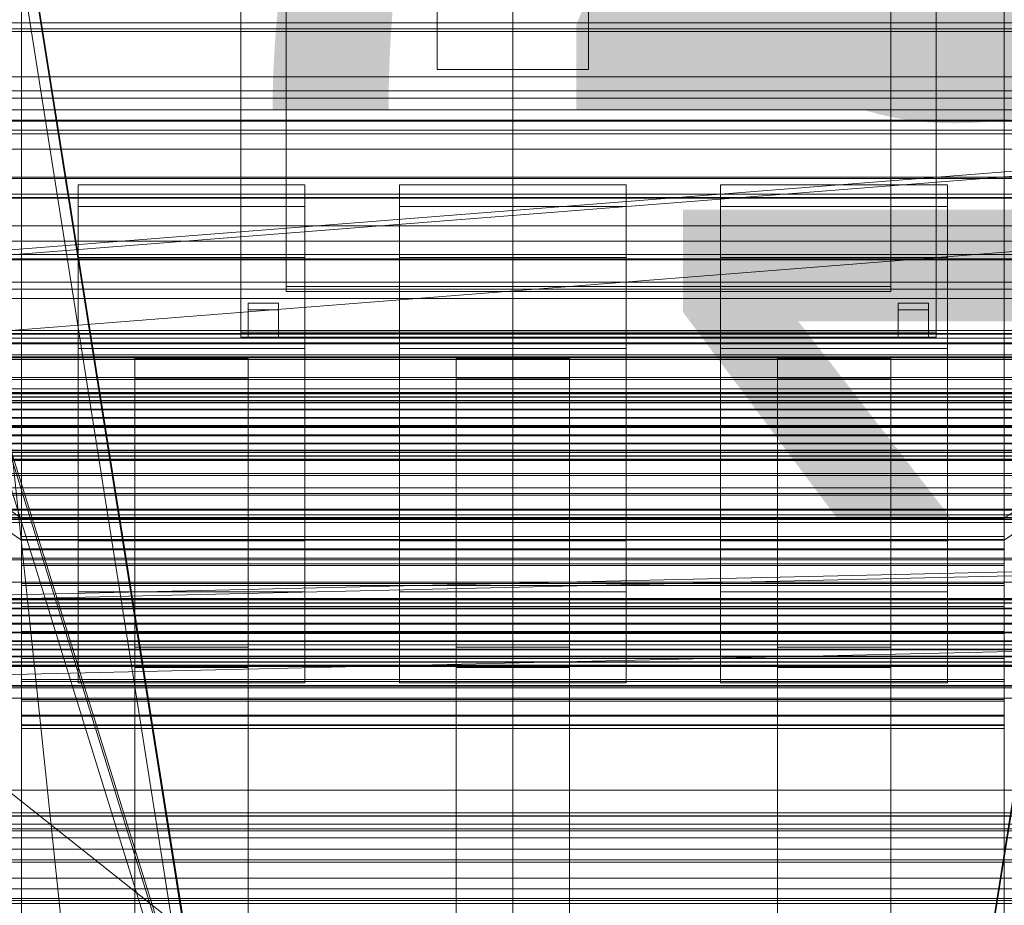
# Model space of a CAD drawing. Header units: millimetres. Extents: x -2233 to 61924, y -68080 to 6847.
# Tile 61 of 256: x -130 to 130, y -35410 to -35176. Entities that reach past the tile are written whole.
import ezdxf

# ---------------------------------------------------------------- set-up
doc = ezdxf.new("R2010")
doc.units = ezdxf.units.MM
for name, color, linetype, lineweight in [('COTAS_O', 1, 'Continuous', 0), ('COTAS_P', 1, 'Continuous', 0), ('frontal_bajante_movil', 7, 'Continuous', 0), ('frontal_briquetadora', 7, 'Continuous', 0), ('frontal_C01', 7, 'Continuous', 0), ('frontal_C02', 7, 'Continuous', 0), ('frontal_C03', 7, 'Continuous', 0), ('frontal_mix-C02', 7, 'Continuous', 0), ('frontal_secador', 7, 'Continuous', 0), ('frontal_tolva-C01', 7, 'Continuous', 0)]:
    doc.layers.add(name, color=color, linetype=linetype, lineweight=lineweight)
doc.dimstyles.new('R19_100', dxfattribs={"dimtxt": 250, "dimasz": 150, "dimexe": 150, "dimexo": 80, "dimgap": 100, "dimtad": 1, "dimtih": 1, "dimtoh": 1, "dimdsep": 46, "dimcen": 0.09, "dimadec": 0, "dimazin": 0, "dimtfac": 1, "dimtdec": 4, "dimtofl": 0, "dimtmove": 0, "dimatfit": 3, "dimfxl": 1, "dimtolj": 1, "dimtzin": 0, "dimarcsym": 0})

# ---------------------------------------------------------------- blocks, each defined once
blk = doc.blocks.new('DIM_R28_48')
at = {"layer": 'COTAS_P'}
for p, q in [((-1750, -34600), (-1600, -34555)), ((2600, -34600), (2450, -34555)), ((-1750, -35500), (-1750, -34600)), ((-1750, -34600), (2600, -34600)), ((-1750, -34600), (-1600, -34645)), ((2600, -34600), (2450, -34645)), ((2600, -35500), (2600, -34600))]:
    blk.add_line(p, q, dxfattribs=at)
blk.add_text('4350 P', height=250, dxfattribs=at).set_placement((425, -34500))
blk = doc.blocks.new('DIM_R28_50')
at = {"layer": 'COTAS_P'}
for p, q in [((1705.78, -34504.95), (1551.9, -34475.9)), ((-194.22, -34704.95), (1705.78, -34504.95)), ((1705.78, -34504.95), (1561.32, -34565.4)), ((1800, -35400), (1705.78, -34504.95)), ((-194.22, -34704.95), (-49.75, -34644.49)), ((-100, -35600), (-194.22, -34704.95)), ((-194.22, -34704.95), (-40.33, -34734))]:
    blk.add_line(p, q, dxfattribs=at)
blk.add_text('1910.5 P', height=250, rotation=6.009, dxfattribs=at).set_placement((745.32, -34505.49))
blk = doc.blocks.new('DIM_R28_58')
at = {"layer": 'COTAS_O'}
for p, q in [((-1480, -35300), (-1330, -35255)), ((490, -35300), (340, -35255)), ((-1480, -36000), (-1480, -35300)), ((-1480, -35300), (490, -35300)), ((-1480, -35300), (-1330, -35345)), ((490, -35300), (340, -35345)), ((490, -36000), (490, -35300))]:
    blk.add_line(p, q, dxfattribs=at)
blk.add_text('1970 O', height=250, dxfattribs=at).set_placement((-495, -35200))
blk = doc.blocks.new('DIM_R28_60')
at = {"layer": 'COTAS_O'}
for p, q in [((-1400, -35300), (-1250, -35255)), ((1400, -35300), (1250, -35255)), ((-1400, -36000), (-1400, -35300)), ((-1400, -35300), (1400, -35300)), ((-1400, -35300), (-1250, -35345)), ((1400, -35300), (1250, -35345)), ((1400, -36000), (1400, -35300))]:
    blk.add_line(p, q, dxfattribs=at)
blk.add_text('2800 O', height=250, dxfattribs=at).set_placement((0, -35200))
blk = doc.blocks.new('DIM_R28_61')
at = {"layer": 'COTAS_P'}
for p, q in [((-305, -34680), (395, -34680)), ((395, -34680), (350, -34830)), ((395, -36000), (395, -34680)), ((395, -34680), (440, -34830)), ((395, -36000), (350, -35850)), ((395, -36000), (440, -35850)), ((-305, -36000), (395, -36000))]:
    blk.add_line(p, q, dxfattribs=at)
blk.add_text('1320 P', height=250, rotation=90, dxfattribs=at).set_placement((295, -35340))
blk = doc.blocks.new('DIM_R28_62')
at = {"layer": 'COTAS_P'}
for p, q in [((-305, -35300), (-155, -35255)), ((345, -35300), (195, -35255)), ((-305, -36000), (-305, -35300)), ((-305, -35300), (345, -35300)), ((-305, -35300), (-155, -35345)), ((345, -35300), (195, -35345)), ((345, -36000), (345, -35300))]:
    blk.add_line(p, q, dxfattribs=at)
blk.add_text('650 P', height=250, dxfattribs=at).set_placement((20, -35200))

msp = doc.modelspace()

# ---------------------------------------------------------------- linework, layer by layer
at = {"layer": 'frontal_bajante_movil'}
for p, q in [((-82.939, -35460.565), (-170.939, -34903.924)), ((-168, -34903.359), (-80, -35460)), ((-168, -34904.675), (-80, -35461.315)), ((120, -35460), (208, -34903.359)), ((120, -35461.315), (208, -34904.675)), ((-72, -35129.419), (-72, -35258.837)), ((-72, -35260.153), (-72, -35130.734)), ((112, -35258.837), (112, -35129.419)), ((112, -35130.734), (112, -35260.153)), ((-60, -35138.888), (-60, -35246.737)), ((100, -35246.737), (100, -35138.888)), ((-60, -35248.052), (-60, -35140.203)), ((100, -35140.203), (100, -35248.052)), ((-170.939, -35177.54), (-82.939, -35460.565)), ((-80, -35460), (-168, -35176.975)), ((208, -35176.975), (-168, -35176.975)), ((-168, -35178.586), (208, -35178.586)), ((-80, -35461.611), (-168, -35178.586)), ((-60, -35246.737), (100, -35246.737)), ((-60, -35248.052), (-60, -35246.737)), ((100, -35248.052), (-60, -35248.052)), ((100, -35248.052), (100, -35246.737)), ((-70, -35251.165), (-70, -35258.355)), ((-62, -35251.165), (-70, -35251.165)), ((-70, -35252.919), (-70, -35251.165)), ((-62, -35258.355), (-62, -35251.165)), ((-62, -35251.165), (-62, -35252.919)), ((102, -35251.165), (102, -35258.355)), ((110, -35251.165), (102, -35251.165)), ((102, -35252.919), (102, -35251.165)), ((110, -35258.355), (110, -35251.165)), ((110, -35251.165), (110, -35252.919)), ((-70, -35252.919), (-62, -35252.919)), ((-70, -35260.109), (-70, -35252.919)), ((-62, -35252.919), (-62, -35260.109)), ((102, -35252.919), (110, -35252.919)), ((102, -35260.109), (102, -35252.919)), ((110, -35252.919), (110, -35260.109)), ((-72, -35258.837), (112, -35258.837)), ((-72, -35258.837), (-72, -35260.153)), ((-70, -35258.355), (-62, -35258.355)), ((-70, -35258.355), (-70, -35260.109)), ((-62, -35258.355), (-62, -35260.109)), ((102, -35258.355), (110, -35258.355)), ((102, -35258.355), (102, -35260.109)), ((110, -35258.355), (110, -35260.109)), ((112, -35258.837), (112, -35260.153)), ((112, -35260.153), (-72, -35260.153)), ((-62, -35260.109), (-70, -35260.109)), ((110, -35260.109), (102, -35260.109)), ((-305, -35325), (345, -35325)), ((220, -35347.232), (-180, -35347.232)), ((223, -35352.87), (-183, -35352.87)), ((-180, -35352.87), (220, -35352.87)), ((-183, -35355.689), (223, -35355.689)), ((-305, -35380), (345, -35380)), ((-305, -35386), (345, -35386)), ((-305, -35389), (345, -35389)), ((-245, -35389), (285, -35389))]:
    msp.add_line(p, q, dxfattribs=at)
at = {"layer": 'frontal_briquetadora'}
msp.add_line((-674.804, -34950), (340, -35756.525), dxfattribs=at)
at = {"layer": 'frontal_C01'}
for p, q in [((-130, -35308.031), (-130, -35045.418)), ((0, -35308.031), (0, -35045.418)), ((130, -35308.031), (130, -35045.418)), ((-130, -35051.199), (-130, -35313.812)), ((0, -35051.199), (0, -35313.812)), ((130, -35051.199), (130, -35313.812)), ((430, -35205.382), (-430, -35205.382)), ((430, -35210.382), (-430, -35210.382)), ((-115, -35308.257), (-115, -35219.826)), ((-115, -35219.826), (-55, -35219.826)), ((-115, -35225.603), (-115, -35219.826)), ((-55, -35219.826), (-55, -35308.257)), ((-55, -35219.826), (-55, -35225.603)), ((-30, -35308.257), (-30, -35219.826)), ((-30, -35219.826), (30, -35219.826)), ((-30, -35225.603), (-30, -35219.826)), ((30, -35219.826), (30, -35308.257)), ((30, -35219.826), (30, -35225.603)), ((55, -35308.257), (55, -35219.826)), ((55, -35219.826), (115, -35219.826)), ((55, -35225.603), (55, -35219.826)), ((115, -35219.826), (115, -35308.257)), ((115, -35219.826), (115, -35225.603)), ((-115, -35314.034), (-115, -35225.603)), ((-115, -35225.603), (-55, -35225.603)), ((-115, -35239.085), (-115, -35225.603)), ((-55, -35225.603), (-55, -35314.034)), ((-55, -35225.603), (-55, -35239.085)), ((-30, -35314.034), (-30, -35225.603)), ((-30, -35225.603), (30, -35225.603)), ((-30, -35239.085), (-30, -35225.603)), ((30, -35225.603), (30, -35314.034)), ((30, -35225.603), (30, -35239.085)), ((55, -35314.034), (55, -35225.603)), ((55, -35225.603), (115, -35225.603)), ((55, -35239.085), (55, -35225.603)), ((115, -35225.603), (115, -35314.034)), ((115, -35225.603), (115, -35239.085)), ((-115, -35327.516), (-115, -35239.085)), ((-115, -35239.085), (-55, -35239.085)), ((-115, -35263.159), (-115, -35239.085)), ((-55, -35239.085), (-55, -35327.516)), ((-55, -35239.085), (-55, -35263.159)), ((-30, -35327.516), (-30, -35239.085)), ((-30, -35239.085), (30, -35239.085)), ((-30, -35263.159), (-30, -35239.085)), ((30, -35239.085), (30, -35327.516)), ((30, -35239.085), (30, -35263.159)), ((55, -35327.516), (55, -35239.085)), ((55, -35239.085), (115, -35239.085)), ((55, -35263.159), (55, -35239.085)), ((115, -35239.085), (115, -35327.516)), ((115, -35239.085), (115, -35263.159)), ((-130, -35308.031), (-228.298, -35241.719)), ((228.298, -35241.719), (130, -35308.031)), ((-228.298, -35247.5), (-130, -35313.812)), ((130, -35313.812), (228.298, -35247.5)), ((-311.15, -35258.389), (311.15, -35258.389)), ((430, -35260.382), (-430, -35260.382)), ((-311.15, -35259.18), (311.15, -35259.18)), ((-311.15, -35259.328), (311.15, -35259.328)), ((-311.15, -35261.649), (311.15, -35261.649)), ((-311.15, -35261.933), (311.15, -35261.933)), ((-55, -35263.159), (-115, -35263.159)), ((-115, -35263.159), (-115, -35351.59)), ((-55, -35351.59), (-55, -35263.159)), ((30, -35263.159), (-30, -35263.159)), ((-30, -35263.159), (-30, -35351.59)), ((30, -35351.59), (30, -35263.159)), ((115, -35263.159), (55, -35263.159)), ((55, -35263.159), (55, -35351.59)), ((115, -35351.59), (115, -35263.159)), ((430, -35265.382), (-430, -35265.382)), ((-311.15, -35265.626), (311.15, -35265.626)), ((-311.15, -35266.029), (311.15, -35266.029)), ((-100, -35271.198), (-100, -35265.806)), ((-100, -35265.806), (-70, -35265.806)), ((-100, -35666.702), (-100, -35265.806)), ((-70, -35265.806), (-70, -35271.198)), ((-70, -35265.806), (-70, -35666.702)), ((-15, -35271.198), (-15, -35265.806)), ((-15, -35265.806), (15, -35265.806)), ((-15, -35666.702), (-15, -35265.806)), ((15, -35265.806), (15, -35271.198)), ((15, -35265.806), (15, -35666.702)), ((70, -35271.198), (70, -35265.806)), ((70, -35265.806), (100, -35265.806)), ((70, -35666.702), (70, -35265.806)), ((100, -35265.806), (100, -35271.198)), ((100, -35265.806), (100, -35666.702)), ((-311.15, -35270.841), (311.15, -35270.841)), ((-311.15, -35271.334), (311.15, -35271.334)), ((-70, -35271.198), (-100, -35271.198)), ((-100, -35271.198), (-100, -35672.095)), ((-70, -35672.095), (-70, -35271.198)), ((15, -35271.198), (-15, -35271.198)), ((-15, -35271.198), (-15, -35672.095)), ((15, -35672.095), (15, -35271.198)), ((100, -35271.198), (70, -35271.198)), ((70, -35271.198), (70, -35672.095)), ((100, -35672.095), (100, -35271.198)), ((-440, -35274.788), (440, -35274.788)), ((-440, -35275.068), (440, -35275.068)), ((-440, -35275.12), (440, -35275.12)), ((-440, -35275.943), (440, -35275.943)), ((-440, -35276.044), (440, -35276.044)), ((-440, -35277.352), (440, -35277.352)), ((311.15, -35276.939), (-311.15, -35276.939)), ((-440, -35277.495), (440, -35277.495)), ((-440, -35279.2), (440, -35279.2)), ((-440, -35279.374), (440, -35279.374)), ((-311.15, -35277.488), (311.15, -35277.488)), ((440, -35281.36), (-440, -35281.36)), ((-440, -35281.555), (440, -35281.555)), ((-440, -35283.686), (440, -35283.686)), ((-440, -35283.888), (440, -35283.888)), ((-311.15, -35283.503), (311.15, -35283.503)), ((-311.15, -35284.071), (311.15, -35284.071)), ((-440, -35286.019), (440, -35286.019)), ((-440, -35286.213), (440, -35286.213)), ((-440, -35288.199), (440, -35288.199)), ((-440, -35288.374), (440, -35288.374)), ((-440, -35290.079), (440, -35290.079)), ((-440, -35290.222), (440, -35290.222)), ((-311.15, -35290.086), (311.15, -35290.086)), ((-440, -35291.53), (440, -35291.53)), ((-440, -35291.631), (440, -35291.631)), ((-440, -35292.454), (440, -35292.454)), ((-440, -35292.506), (440, -35292.506)), ((-440, -35292.786), (440, -35292.786)), ((-311.15, -35290.635), (311.15, -35290.635)), ((-311.15, -35296.24), (311.15, -35296.24)), ((-311.15, -35296.732), (311.15, -35296.732)), ((-311.15, -35301.545), (311.15, -35301.545)), ((-311.15, -35301.947), (311.15, -35301.947)), ((-311.15, -35305.64), (311.15, -35305.64)), ((-311.15, -35305.925), (311.15, -35305.925)), ((-450, -35307.834), (450, -35307.834)), ((-311.15, -35308.246), (311.15, -35308.246)), ((-311.15, -35308.394), (311.15, -35308.394)), ((-130, -35565.195), (-130, -35308.031)), ((0, -35308.031), (-130, -35308.031)), ((-55, -35308.257), (-115, -35308.257)), ((-115, -35308.257), (-115, -35314.034)), ((-55, -35314.034), (-55, -35308.257)), ((30, -35308.257), (-30, -35308.257)), ((-30, -35308.257), (-30, -35314.034)), ((0, -35565.195), (0, -35308.031)), ((130, -35308.031), (0, -35308.031)), ((30, -35314.034), (30, -35308.257)), ((115, -35308.257), (55, -35308.257)), ((55, -35308.257), (55, -35314.034)), ((115, -35314.034), (115, -35308.257)), ((130, -35565.195), (130, -35308.031)), ((-311.15, -35309.185), (311.15, -35309.185)), ((-130, -35313.812), (-130, -35312.873)), ((-130, -35312.873), (-130, -35313.665)), ((-130, -35312.873), (130, -35312.873)), ((-130, -35313.665), (-130, -35316.133)), ((-130, -35313.665), (130, -35313.665)), ((-130, -35313.812), (-130, -35570.976)), ((-130, -35313.812), (0, -35313.812)), ((-130, -35316.418), (-130, -35313.812)), ((-130, -35313.812), (130, -35313.812)), ((0, -35313.812), (0, -35570.976)), ((0, -35313.812), (130, -35313.812)), ((130, -35313.665), (130, -35312.873)), ((130, -35312.873), (130, -35313.812)), ((130, -35316.133), (130, -35313.665)), ((130, -35313.812), (130, -35570.976)), ((130, -35313.812), (130, -35316.418)), ((-130, -35316.133), (-130, -35320.111)), ((-130, -35316.133), (130, -35316.133)), ((-130, -35320.513), (-130, -35316.418)), ((-130, -35316.418), (130, -35316.418)), ((-55, -35314.034), (-115, -35314.034)), ((-115, -35314.034), (-115, -35327.516)), ((-55, -35327.516), (-55, -35314.034)), ((30, -35314.034), (-30, -35314.034)), ((-30, -35314.034), (-30, -35327.516)), ((30, -35327.516), (30, -35314.034)), ((115, -35314.034), (55, -35314.034)), ((55, -35314.034), (55, -35327.516)), ((115, -35327.516), (115, -35314.034)), ((130, -35320.111), (130, -35316.133)), ((130, -35316.418), (130, -35320.513)), ((450, -35318.618), (-450, -35318.618)), ((-130, -35320.111), (-130, -35325.326)), ((-130, -35320.111), (130, -35320.111)), ((-130, -35325.818), (-130, -35320.513)), ((-130, -35320.513), (130, -35320.513)), ((130, -35325.326), (130, -35320.111)), ((130, -35320.513), (130, -35325.818)), ((-130, -35325.326), (-130, -35331.423)), ((-130, -35325.326), (130, -35325.326)), ((-130, -35331.972), (-130, -35325.818)), ((-130, -35325.818), (130, -35325.818)), ((130, -35331.423), (130, -35325.326)), ((130, -35325.818), (130, -35331.972)), ((-148, -35329.272), (148, -35329.272)), ((-55, -35327.516), (-115, -35327.516)), ((-115, -35327.516), (-115, -35351.59)), ((-55, -35351.59), (-55, -35327.516)), ((30, -35327.516), (-30, -35327.516)), ((-30, -35327.516), (-30, -35351.59)), ((30, -35351.59), (30, -35327.516)), ((115, -35327.516), (55, -35327.516)), ((55, -35327.516), (55, -35351.59)), ((115, -35351.59), (115, -35327.516)), ((-148, -35329.552), (148, -35329.552)), ((-148, -35329.604), (148, -35329.604)), ((-148, -35330.427), (148, -35330.427)), ((-148, -35330.528), (148, -35330.528)), ((-148, -35331.836), (148, -35331.836)), ((-148, -35331.979), (148, -35331.979)), ((-130, -35331.423), (-130, -35337.987)), ((130, -35331.423), (-130, -35331.423)), ((-130, -35338.555), (-130, -35331.972)), ((-130, -35331.972), (130, -35331.972)), ((130, -35337.987), (130, -35331.423)), ((130, -35331.972), (130, -35338.555)), ((-148, -35333.684), (148, -35333.684)), ((-148, -35333.859), (148, -35333.859)), ((148, -35335.845), (-148, -35335.845)), ((-148, -35336.039), (148, -35336.039)), ((-148, -35338.17), (148, -35338.17)), ((-148, -35338.372), (148, -35338.372)), ((-130, -35337.987), (-130, -35344.57)), ((-130, -35337.987), (130, -35337.987)), ((-130, -35345.119), (-130, -35338.555)), ((-130, -35338.555), (130, -35338.555)), ((130, -35344.57), (130, -35337.987)), ((130, -35338.555), (130, -35345.119)), ((450, -35341.538), (-450, -35341.538)), ((-148, -35340.503), (148, -35340.503)), ((-148, -35340.698), (148, -35340.698)), ((-100, -35347.571), (-100, -35342.178)), ((-100, -35342.178), (-70, -35342.178)), ((-100, -35743.543), (-100, -35342.178)), ((-70, -35342.178), (-70, -35347.571)), ((-70, -35342.178), (-70, -35743.543)), ((-15, -35347.571), (-15, -35342.178)), ((-15, -35342.178), (15, -35342.178)), ((-15, -35743.543), (-15, -35342.178)), ((15, -35342.178), (15, -35347.571)), ((15, -35342.178), (15, -35743.543)), ((70, -35347.571), (70, -35342.178)), ((70, -35342.178), (100, -35342.178)), ((70, -35743.543), (70, -35342.178)), ((100, -35342.178), (100, -35347.571)), ((100, -35342.178), (100, -35743.543)), ((-148, -35342.684), (148, -35342.684)), ((-148, -35342.858), (148, -35342.858)), ((-148, -35344.563), (148, -35344.563)), ((-148, -35344.706), (148, -35344.706)), ((-130, -35344.57), (-130, -35350.724)), ((-130, -35344.57), (130, -35344.57)), ((-130, -35351.217), (-130, -35345.119)), ((-130, -35345.119), (130, -35345.119)), ((130, -35350.724), (130, -35344.57)), ((130, -35345.119), (130, -35351.217)), ((-148, -35346.014), (148, -35346.014)), ((-148, -35346.115), (148, -35346.115)), ((-148, -35346.938), (148, -35346.938)), ((-148, -35346.99), (148, -35346.99)), ((-148, -35347.271), (148, -35347.271)), ((-70, -35347.571), (-100, -35347.571)), ((-100, -35347.571), (-100, -35748.935)), ((-70, -35748.935), (-70, -35347.571)), ((15, -35347.571), (-15, -35347.571)), ((-15, -35347.571), (-15, -35748.935)), ((15, -35748.935), (15, -35347.571)), ((100, -35347.571), (70, -35347.571)), ((70, -35347.571), (70, -35748.935)), ((100, -35748.935), (100, -35347.571)), ((-450, -35352.322), (450, -35352.322)), ((-130, -35350.724), (-130, -35356.029)), ((-130, -35350.724), (130, -35350.724)), ((-130, -35356.432), (-130, -35351.217)), ((-130, -35351.217), (130, -35351.217)), ((-115, -35351.59), (-55, -35351.59)), ((-30, -35351.59), (30, -35351.59)), ((55, -35351.59), (115, -35351.59)), ((130, -35356.029), (130, -35350.724)), ((130, -35351.217), (130, -35356.432)), ((-130, -35356.029), (-130, -35360.125)), ((-130, -35356.029), (130, -35356.029)), ((-130, -35360.409), (-130, -35356.432)), ((-130, -35356.432), (130, -35356.432)), ((130, -35360.125), (130, -35356.029)), ((130, -35356.432), (130, -35360.409)), ((-130, -35360.125), (-130, -35362.731)), ((-130, -35360.125), (130, -35360.125)), ((-130, -35362.878), (-130, -35360.409)), ((-130, -35360.409), (130, -35360.409)), ((130, -35362.731), (130, -35360.125)), ((130, -35360.409), (130, -35362.878)), ((-130, -35362.731), (-130, -35363.67)), ((-130, -35362.731), (130, -35362.731)), ((-130, -35363.67), (-130, -35362.878)), ((-130, -35362.878), (130, -35362.878)), ((130, -35363.67), (130, -35362.731)), ((130, -35362.878), (130, -35363.67)), ((-130, -35363.67), (130, -35363.67)), ((-425, -35398.445), (425, -35398.445)), ((425, -35410.001), (-425, -35410.001))]:
    msp.add_line(p, q, dxfattribs=at)
at = {"layer": 'frontal_C02'}
for p, q in [((-130, -35386.887), (-130, -35102.421)), ((0, -35386.887), (0, -35102.421)), ((130, -35386.887), (130, -35102.421)), ((-130, -35108.151), (-130, -35392.618)), ((0, -35108.151), (0, -35392.618)), ((130, -35108.151), (130, -35392.618)), ((-425, -35191.263), (425, -35191.263)), ((425, -35202.717), (-425, -35202.717)), ((425, -35206.404), (-425, -35206.404)), ((-425, -35217.858), (425, -35217.858)), ((-450, -35307.157), (450, -35307.157)), ((450, -35319.079), (-450, -35319.079)), ((450, -35340.567), (-450, -35340.567)), ((-450, -35352.489), (450, -35352.489)), ((-300, -35386.799), (300, -35386.799)), ((-250, -35386.887), (-130, -35386.887)), ((-130, -35386.887), (0, -35386.887)), ((-130, -35392.618), (-130, -35386.887)), ((0, -35386.887), (130, -35386.887)), ((0, -35392.618), (0, -35386.887)), ((130, -35386.887), (250, -35386.887)), ((130, -35392.618), (130, -35386.887)), ((300, -35390.233), (-300, -35390.233)), ((300, -35390.743), (-300, -35390.743)), ((-130, -35392.618), (-250, -35392.618)), ((0, -35392.618), (-130, -35392.618)), ((130, -35392.618), (0, -35392.618)), ((250, -35392.618), (130, -35392.618)), ((-300, -35395.596), (300, -35395.596))]:
    msp.add_line(p, q, dxfattribs=at)
at = {"layer": 'frontal_C03'}
for p, q in [((1250, -35179.274), (-1250, -35179.274)), ((1250, -35196.913), (-1250, -35196.913)), ((1250, -35203.025), (-1250, -35203.025)), ((1250, -35218.172), (-1250, -35218.172)), ((1250, -35223.162), (-1250, -35223.162)), ((-1500, -35230.719), (1500, -35230.719)), ((1250, -35234.784), (-1250, -35234.784)), ((1500, -35239.702), (-1500, -35239.702)), ((1250, -35238.313), (-1250, -35238.313)), ((1250, -35245.619), (-1250, -35245.619)), ((1250, -35247.446), (-1250, -35247.446)), ((1250, -35249.938), (-1250, -35249.938)), ((1500, -35264.825), (-1500, -35264.825)), ((-1500, -35273.808), (1500, -35273.808)), ((1530, -35409.158), (-1530, -35409.158)), ((-1500, -35408.612), (1500, -35408.612))]:
    msp.add_line(p, q, dxfattribs=at)
at = {"layer": 'frontal_mix-C02'}
for p, q in [((-170.074, -35241.303), (169.926, -35214.568)), ((170, -35213.269), (-170, -35240.004)), ((-170, -35241.303), (170, -35214.568)), ((169.926, -35234.568), (-170.074, -35261.303)), ((-170, -35261.303), (170, -35234.568)), ((-170, -35329.168), (170, -35321.395)), ((170, -35322.458), (-170, -35330.23)), ((170.021, -35322.458), (-169.979, -35330.23)), ((170, -35342.458), (-170, -35350.23)), ((-169.979, -35350.23), (170.021, -35342.458))]:
    msp.add_line(p, q, dxfattribs=at)
at = {"layer": 'frontal_secador'}
for p, q in [((-20, -35189.355), (-20, -34929.355)), ((20, -34929.355), (20, -35189.355)), ((-20, -35189.355), (-20, -35161.071)), ((20, -35189.355), (20, -35161.071)), ((20, -35189.355), (-20, -35189.355)), ((-1250, -35195), (1250, -35195)), ((-1250, -35200), (1250, -35200)), ((-1250, -35399), (1250, -35399)), ((-1250, -35403.243), (1250, -35403.243)), ((1250, -35406.071), (-1250, -35406.071))]:
    msp.add_line(p, q, dxfattribs=at)
at = {"layer": 'frontal_tolva-C01'}
for p, q in [((-225, -35222.279), (225, -35222.279)), ((-225, -35223.388), (225, -35223.388)), ((225, -35239.388), (-225, -35239.388))]:
    msp.add_line(p, q, dxfattribs=at)

# ---------------------------------------------------------------- dimensions: what is measured, and where the dimension line sits
at = {"layer": 'COTAS_O'}
for p1, p2, picture, middle in [((-1480, -36000), (490, -36000), 'DIM_R28_58', (-495, -35300)), ((-1400, -36000), (1400, -36000), 'DIM_R28_60', (0, -35300))]:
    dim = msp.add_aligned_dim(p1=p1, p2=p2, distance=700, text='<> O', dimstyle='R19_100', dxfattribs=at)
    dim.commit()
    dim.dimension.update_dxf_attribs({"geometry": picture, "text_midpoint": middle})
at = {"layer": 'COTAS_P'}
for p1, p2, distance, picture, middle in [((-100, -35600), (1800, -35400), 900, 'DIM_R28_50', (755.784, -34604.945)), ((-1750, -35500), (2600, -35500), 900, 'DIM_R28_48', (425, -34600)), ((-305, -36000), (-305, -34680), -700, 'DIM_R28_61', (395, -35340)), ((-305, -36000), (345, -36000), 700, 'DIM_R28_62', (20, -35300))]:
    dim = msp.add_aligned_dim(p1=p1, p2=p2, distance=distance, text='<> P', dimstyle='R19_100', dxfattribs=at)
    dim.commit()
    dim.dimension.update_dxf_attribs({"geometry": picture, "text_midpoint": middle})

doc.saveas('drawing.dxf')
